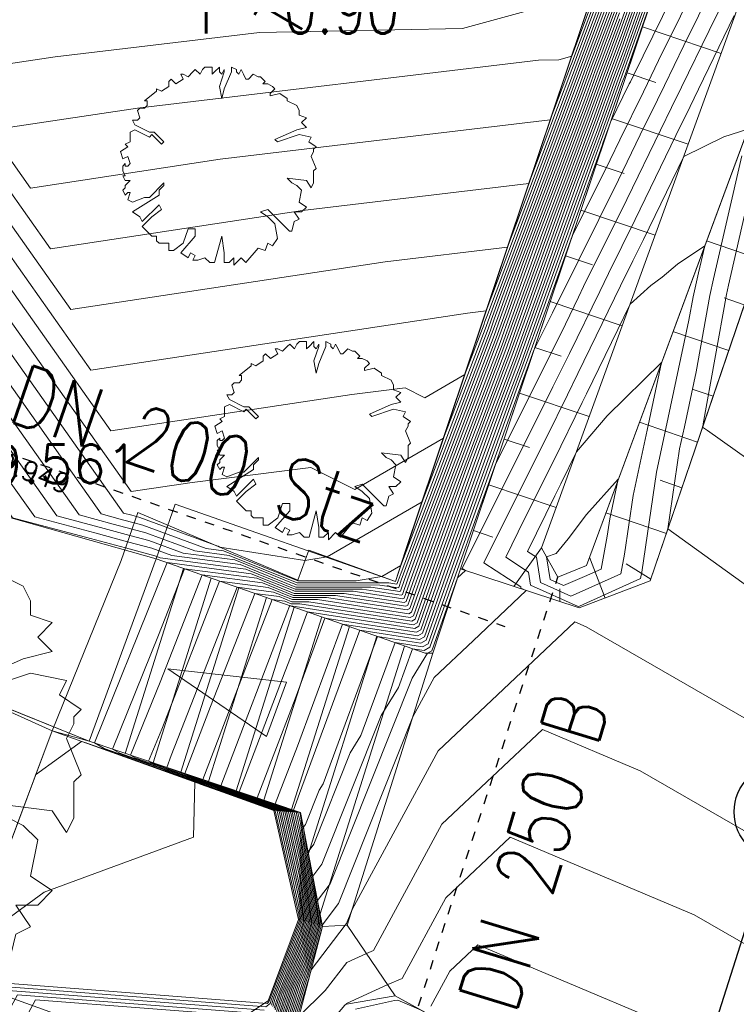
# Model space of a CAD drawing. Header units: metres. Extents: x 3490449 to 3490968, y 5754217 to 5754743.
# Tile 156 of 212: x 3490815.05 to 3490822.47, y 5754633.77 to 5754643.96. Entities that reach past the tile are written whole.
import ezdxf
from ezdxf.enums import TextEntityAlignment as Align

# ---------------------------------------------------------------- set-up
doc = ezdxf.new("R2010")
doc.units = ezdxf.units.M
doc.header["$LTSCALE"] = 0.25
for name, pattern in [('Kartierung-07$0$AUSGEZOGEN', [0]), ('Kartierung-07$0$STRICHLINIE', [19.05, 12.7, -6.35]), ('Kartierung-07$0$STRICHPUNKT', [25.4, 12.7, -6.35, 0, -6.35])]:
    doc.linetypes.add(name, pattern=pattern)
for name, color, linetype, lineweight, true_color in [('Kartierung-07$0$$BOESCHUNG', 7, 'Continuous', 18, 0x82563a), ('Kartierung-07$0$$BRUCH', 7, 'Continuous', 18, 0x82563a), ('Kartierung-07$0$$HOEHEN_Haupt', 7, 'Continuous', 18, 0x82563a), ('Kartierung-07$0$$HOEHEN_Mittel', 7, 'Continuous', 18, 0x82563a), ('Kartierung-07$0$$P_INF_FL', 7, 'Kartierung-07$0$AUSGEZOGEN', 18, 0x82563a), ('Kartierung-07$0$$P_INF_H', 7, 'Kartierung-07$0$AUSGEZOGEN', 18, 0x82563a), ('Kartierung-07$0$$P_INF_NR', 7, 'Kartierung-07$0$AUSGEZOGEN', 18, 0x82563a), ('Kartierung-07$0$$P_INF_X', 7, 'Kartierung-07$0$AUSGEZOGEN', 18, 0x82563a), ('Kartierung-07$0$$PKT_OR', 7, 'Continuous', 18, 0x82563a), ('Kartierung-07$0$B_Bau', 7, 'Continuous', 18, 0x82563a), ('Kartierung-07$0$B_Baum', 7, 'Continuous', 18, 0x82563a), ('Kartierung-07$0$B_Befestigt', 7, 'Continuous', 18, 0x82563a), ('Kartierung-07$0$B_Boeschung_OK', 7, 'Continuous', 18, 0x82563a), ('Kartierung-07$0$B_Boeschung_UK', 7, 'Continuous', 18, 0x82563a), ('Kartierung-07$0$B_Haus', 7, 'Kartierung-07$0$AUSGEZOGEN', 18, 0x82563a), ('Kartierung-07$0$B_Hecke', 7, 'Continuous', 18, 0x82563a), ('Kartierung-07$0$B_Mauer', 7, 'Kartierung-07$0$AUSGEZOGEN', 18, 0x82563a), ('Kartierung-07$0$B_Zaun', 7, 'Kartierung-07$0$AUSGEZOGEN', 18, 0x82563a), ('Kartierung-07$0$B_Zufahrt_Zugang', 7, 'Continuous', 18, 0x82563a), ('Kartierung-07$0$Hilfe_DGM', 7, 'Continuous', 18, 0x82563a), ('Kartierung-07$0$SYM_SL_HA', 7, 'Kartierung-07$0$AUSGEZOGEN', 18, 0x82563a)]:
    doc.layers.add(name, color=color, linetype=linetype, lineweight=lineweight, true_color=true_color)
doc.layers.add('Kartierung-07$0$$PKT_SL_HA', color=7, linetype='Continuous', lineweight=18)
for name, color, linetype in [('Kartierung-07$0$B_MW-Leitung_HA_Schrift', 7, 'Continuous'), ('Kartierung-07$0$B_MW_Leitung_HA', 7, 'Kartierung-07$0$STRICHPUNKT'), ('Kartierung-07$0$B_Schachtschrift_MW_HA', 7, 'Continuous'), ('Kartierung-07$0$B_Schachtschrift_MW_HA_60Grad', 7, 'Continuous'), ('Kartierung-07$0$B_SW_Schacht', 7, 'Continuous')]:
    doc.layers.add(name, color=color, linetype=linetype)
for name, color, linetype, true_color in [('Kartierung-07$0$B_RW-Leitung_Aus', 7, 'Kartierung-07$0$STRICHLINIE', 0x82563a), ('Kartierung-07$0$B_RW-Leitung_Schrift_Aus', 7, 'Kartierung-07$0$AUSGEZOGEN', 0x82563a), ('Kartierung-07$0$B_SW-Leitung_AUS', 7, 'Continuous', 0x82563a)]:
    doc.layers.add(name, color=color, linetype=linetype, true_color=true_color)
doc.styles.add('Kartierung-07$0$STANDARD', font='romans.shx', dxfattribs={"width": 0.8})

# ---------------------------------------------------------------- blocks, each defined once
blk = doc.blocks.new('Kartierung-07$0$Zugang')
at = {"layer": 'Kartierung-07$0$B_Zufahrt_Zugang'}
for p, q in [((-0.3, -1.2), (0, 0)), ((0, 0), (0.3, -1.2)), ((-0.3, -1.2), (0.3, -1.2))]:
    blk.add_line(p, q, dxfattribs=at)
blk = doc.blocks.new('Kartierung-07$0$Hecke')
at = {"layer": 'Kartierung-07$0$B_Hecke'}
blk.add_lwpolyline([(-0.4471, -0.197), (-0.4721, -0.1845), (-0.4596, -0.147), (-0.4721, -0.147), (-0.4846, -0.1595), (-0.4971, -0.1345), (-0.4846, -0.122), (-0.4846, -0.1095), (-0.4596, -0.0845), (-0.4846, -0.0845), (-0.4971, -0.0595), (-0.4846, -0.0595), (-0.4971, -0.0345), (-0.4971, -0.0095), (-0.4846, 0.003), (-0.4846, -0.0095), (-0.4721, -0.0095), (-0.4596, 0.003), (-0.4721, 0.0405), (-0.4971, 0.028), (-0.5096, 0.0655), (-0.4721, 0.0905), (-0.4846, 0.103), (-0.4596, 0.1155), (-0.4596, 0.1405), (-0.4596, 0.1655), (-0.4346, 0.178), (-0.3596, 0.1405), (-0.3471, 0.153), (-0.2971, 0.103), (-0.2846, 0.1155), (-0.3346, 0.1655), (-0.3596, 0.1655), (-0.4346, 0.203), (-0.4471, 0.228), (-0.4221, 0.228), (-0.4096, 0.2405), (-0.4221, 0.278), (-0.4096, 0.2905), (-0.3846, 0.2905), (-0.3721, 0.303), (-0.3721, 0.328), (-0.3846, 0.328), (-0.3221, 0.378), (-0.3221, 0.3905), (-0.2971, 0.378), (-0.2596, 0.403), (-0.2596, 0.428), (-0.2471, 0.4405), (-0.2221, 0.4155), (-0.1846, 0.4405), (-0.1971, 0.4655), (-0.1846, 0.4655), (-0.1596, 0.453), (-0.1346, 0.478), (-0.1221, 0.4905), (-0.0971, 0.4655), (-0.0846, 0.4905), (-0.0721, 0.503), (-0.0346, 0.503), (-0.0346, 0.4655), (-0.0221, 0.478), (0.0029, 0.503), (0.0029, 0.478), (0.0154, 0.4655), (0.0279, 0.4905), (0.0279, 0.478), (0.0029, 0.403), (0.0154, 0.3405), (0.0279, 0.3905), (0.0654, 0.478), (0.0654, 0.503), (0.0904, 0.4905), (0.0904, 0.478), (0.1029, 0.4655), (0.1154, 0.4905), (0.1279, 0.4655), (0.1404, 0.4405), (0.1529, 0.4405), (0.1779, 0.4655), (0.2029, 0.453), (0.2154, 0.453), (0.2404, 0.428), (0.2279, 0.4155), (0.2529, 0.4155), (0.2779, 0.403), (0.2904, 0.3905), (0.2654, 0.3655), (0.2654, 0.353), (0.3154, 0.3655), (0.3529, 0.3405), (0.3529, 0.328), (0.4029, 0.303), (0.4154, 0.278), (0.4154, 0.253), (0.4529, 0.2405), (0.4279, 0.2155), (0.4529, 0.1905), (0.4029, 0.178), (0.2904, 0.128), (0.3029, 0.1155), (0.4154, 0.153), (0.4779, 0.1405), (0.4654, 0.1155), (0.5029, 0.0905), (0.4904, 0.078), (0.4904, 0.0655), (0.4779, 0.0405), (0.5029, -0.022), (0.4904, -0.0345), (0.4904, -0.097), (0.4779, -0.122), (0.4529, -0.0845), (0.3529, -0.072), (0.3779, -0.097), (0.4029, -0.1095), (0.4279, -0.1345), (0.4154, -0.197), (0.4529, -0.222), (0.4279, -0.247), (0.3904, -0.247), (0.4154, -0.2845), (0.3904, -0.297), (0.3779, -0.347), (0.3654, -0.347), (0.2529, -0.2345), (0.2154, -0.247), (0.2529, -0.272), (0.2904, -0.3095), (0.3029, -0.3845), (0.2779, -0.422), (0.2529, -0.4095), (0.2404, -0.447), (0.2029, -0.4345), (0.1404, -0.5095), (0.1154, -0.4845), (0.0779, -0.522), (0.0779, -0.4845), (0.0529, -0.5095), (0.0279, -0.5095), (0.0279, -0.4595), (0.0154, -0.372), (-0.0221, -0.5095), (-0.0471, -0.5095), (-0.0721, -0.4845), (-0.1096, -0.497), (-0.1346, -0.497), (-0.1221, -0.472), (-0.1471, -0.4595), (-0.1596, -0.4845), (-0.1971, -0.4595), (-0.1221, -0.372), (-0.1221, -0.3345), (-0.1596, -0.3345), (-0.1846, -0.4095), (-0.2346, -0.447), (-0.2596, -0.447), (-0.2596, -0.4095), (-0.3096, -0.4095), (-0.3221, -0.397), (-0.3221, -0.372), (-0.3471, -0.372), (-0.3971, -0.322), (-0.3471, -0.272), (-0.2971, -0.2345), (-0.3096, -0.2095), (-0.3971, -0.297), (-0.4096, -0.272), (-0.4471, -0.247), (-0.3096, -0.1595), (-0.3096, -0.1345), (-0.2846, -0.1095), (-0.2846, -0.097), (-0.3596, -0.172), (-0.3846, -0.172), (-0.4471, -0.197)], dxfattribs=at)
blk = doc.blocks.new('Kartierung-07$0$PKT_OR')
at = {"layer": 'Kartierung-07$0$$P_INF_FL', "style": 'Kartierung-07$0$STANDARD'}
blk.add_attdef('CODE', text='', height=0.8, dxfattribs=at).set_placement((0, 1.7), align=Align.CENTER)
at = {"layer": 'Kartierung-07$0$$P_INF_H', "style": 'Kartierung-07$0$STANDARD'}
blk.add_attdef('H', text='', height=0.8, dxfattribs=at).set_placement((0, -1.4), align=Align.CENTER)
at = {"layer": 'Kartierung-07$0$$P_INF_NR', "style": 'Kartierung-07$0$STANDARD'}
blk.add_attdef('NR', text='', height=0.8, dxfattribs=at).set_placement((0, 0.7), align=Align.CENTER)
at = {"layer": 'Kartierung-07$0$$P_INF_X', "style": 'Kartierung-07$0$STANDARD'}
blk.add_attdef('X', text='', height=0.8, dxfattribs=at).set_placement((-0.9, -0.4), align=Align.RIGHT)
blk.add_attdef('Y', (0.7, -0.4), '', height=0.8, dxfattribs=at)
blk = doc.blocks.new('Kartierung-07$0$B_Baum')
at = {"layer": 'Kartierung-07$0$B_Baum'}
blk.add_lwpolyline([(-0.4417, -0.1918), (-0.4667, -0.1793), (-0.4542, -0.1418), (-0.4667, -0.1418), (-0.4792, -0.1543), (-0.4917, -0.1293), (-0.4792, -0.1168), (-0.4792, -0.1043), (-0.4542, -0.0793), (-0.4792, -0.0793), (-0.4917, -0.0543), (-0.4792, -0.0543), (-0.4917, -0.0293), (-0.4917, -0.0043), (-0.4792, 0.0082), (-0.4792, -0.0043), (-0.4667, -0.0043), (-0.4542, 0.0082), (-0.4667, 0.0457), (-0.4917, 0.0332), (-0.5042, 0.0707), (-0.4667, 0.0957), (-0.4792, 0.1082), (-0.4542, 0.1207), (-0.4542, 0.1457), (-0.4542, 0.1707), (-0.4292, 0.1832), (-0.3542, 0.1457), (-0.3417, 0.1582), (-0.2917, 0.1082), (-0.2792, 0.1207), (-0.3292, 0.1707), (-0.3542, 0.1707), (-0.4292, 0.2082), (-0.4417, 0.2332), (-0.4167, 0.2332), (-0.4042, 0.2457), (-0.4167, 0.2832), (-0.4042, 0.2957), (-0.3792, 0.2957), (-0.3667, 0.3082), (-0.3667, 0.3332), (-0.3792, 0.3332), (-0.3167, 0.3832), (-0.3167, 0.3957), (-0.2917, 0.3832), (-0.2542, 0.4082), (-0.2542, 0.4332), (-0.2417, 0.4457), (-0.2167, 0.4207), (-0.1792, 0.4457), (-0.1917, 0.4707), (-0.1792, 0.4707), (-0.1542, 0.4582), (-0.1292, 0.4832), (-0.1167, 0.4957), (-0.0917, 0.4707), (-0.0792, 0.4957), (-0.0667, 0.5082), (-0.0292, 0.5082), (-0.0292, 0.4707), (-0.0167, 0.4832), (0.0083, 0.5082), (0.0083, 0.4832), (0.0208, 0.4707), (0.0333, 0.4957), (0.0333, 0.4832), (0.0083, 0.4082), (0.0208, 0.3457), (0.0333, 0.3957), (0.0708, 0.4832), (0.0708, 0.5082), (0.0958, 0.4957), (0.0958, 0.4832), (0.1083, 0.4707), (0.1208, 0.4957), (0.1333, 0.4707), (0.1458, 0.4457), (0.1583, 0.4457), (0.1833, 0.4707), (0.2083, 0.4582), (0.2208, 0.4582), (0.2458, 0.4332), (0.2333, 0.4207), (0.2583, 0.4207), (0.2833, 0.4082), (0.2958, 0.3957), (0.2708, 0.3707), (0.2708, 0.3582), (0.3208, 0.3707), (0.3583, 0.3457), (0.3583, 0.3332), (0.4083, 0.3082), (0.4208, 0.2832), (0.4208, 0.2582), (0.4583, 0.2457), (0.4333, 0.2207), (0.4583, 0.1957), (0.4083, 0.1832), (0.2958, 0.1332), (0.3083, 0.1207), (0.4208, 0.1582), (0.4833, 0.1457), (0.4708, 0.1207), (0.5083, 0.0957), (0.4958, 0.0832), (0.4958, 0.0707), (0.4833, 0.0457), (0.5083, -0.0168), (0.4958, -0.0293), (0.4958, -0.0918), (0.4833, -0.1168), (0.4583, -0.0793), (0.3583, -0.0668), (0.3833, -0.0918), (0.4083, -0.1043), (0.4333, -0.1293), (0.4208, -0.1918), (0.4583, -0.2168), (0.4333, -0.2418), (0.3958, -0.2418), (0.4208, -0.2793), (0.3958, -0.2918), (0.3833, -0.3418), (0.3708, -0.3418), (0.2583, -0.2293), (0.2208, -0.2418), (0.2583, -0.2668), (0.2958, -0.3043), (0.3083, -0.3793), (0.2833, -0.4168), (0.2583, -0.4043), (0.2458, -0.4418), (0.2083, -0.4293), (0.1458, -0.5043), (0.1208, -0.4793), (0.0833, -0.5168), (0.0833, -0.4793), (0.0583, -0.5043), (0.0333, -0.5043), (0.0333, -0.4543), (0.0208, -0.3668), (-0.0167, -0.5043), (-0.0417, -0.5043), (-0.0667, -0.4793), (-0.1042, -0.4918), (-0.1292, -0.4918), (-0.1167, -0.4668), (-0.1417, -0.4543), (-0.1542, -0.4793), (-0.1917, -0.4543), (-0.1167, -0.3668), (-0.1167, -0.3293), (-0.1542, -0.3293), (-0.1792, -0.4043), (-0.2292, -0.4418), (-0.2542, -0.4418), (-0.2542, -0.4043), (-0.3042, -0.4043), (-0.3167, -0.3918), (-0.3167, -0.3668), (-0.3417, -0.3668), (-0.3917, -0.3168), (-0.3417, -0.2668), (-0.2917, -0.2293), (-0.3042, -0.2043), (-0.3917, -0.2918), (-0.4042, -0.2668), (-0.4417, -0.2418), (-0.3042, -0.1543), (-0.3042, -0.1293), (-0.2792, -0.1043), (-0.2792, -0.0918), (-0.3542, -0.1668), (-0.3792, -0.1668), (-0.4417, -0.1918)], dxfattribs=at)
blk = doc.blocks.new('Kartierung-07$0$B_Schachtbeschriftung')
blk.add_line((0, 0), (8.186, 0))
at = {"style": 'Kartierung-07$0$STANDARD', "width": 0.8}
for s, p in [('D ', (0.75, -0.5)), ('S ', (0.75, -2)), ('T ', (0.75, -3.5))]:
    blk.add_text(s, height=1, dxfattribs=at).set_placement(p, align=Align.TOP_LEFT)
at = {"ltscale": 0.02, "style": 'Kartierung-07$0$STANDARD', "width": 0.8}
for tag, p, height in [('NUMMER', (0.759, 0.479), 1.5), ('DECKEL', (2.627, -1.5), 1), ('SOHLE', (2.625, -2.996), 1), ('TIEFE', (2.628, -4.501), 1)]:
    blk.add_attdef(tag, p, '', height=height, dxfattribs=at)
at = {"ltscale": 0.02, "style": 'Kartierung-07$0$STANDARD', "width": 0.8, "flags": 1}
blk.add_attdef('FOTO', (1.057, -6.131), '', height=1, dxfattribs=at)
blk = doc.blocks.new('Kartierung-07$0$PKT_SL_HA')
at = {"layer": 'Kartierung-07$0$SYM_SL_HA'}
for p, q in [((-0.5, -0.5), (0.5, 0.5)), ((0.5, -0.5), (-0.5, 0.5)), ((0.5, 0.5), (-0.5, 0.5)), ((-0.5, 0.5), (-0.5, -0.5)), ((0.5, -0.5), (0.5, 0.5)), ((-0.5, -0.5), (0.5, -0.5))]:
    blk.add_line(p, q, dxfattribs=at)
at = {"layer": 'Kartierung-07$0$$P_INF_FL', "style": 'Kartierung-07$0$STANDARD'}
blk.add_attdef('CODE', text='', height=0.8, dxfattribs=at).set_placement((0, 1.7), align=Align.CENTER)
at = {"layer": 'Kartierung-07$0$$P_INF_H', "style": 'Kartierung-07$0$STANDARD'}
blk.add_attdef('H', text='', height=0.8, dxfattribs=at).set_placement((0, -1.4), align=Align.CENTER)
at = {"layer": 'Kartierung-07$0$$P_INF_NR', "style": 'Kartierung-07$0$STANDARD'}
blk.add_attdef('NR', text='', height=0.8, dxfattribs=at).set_placement((0, 0.7), align=Align.CENTER)
at = {"layer": 'Kartierung-07$0$$P_INF_X', "style": 'Kartierung-07$0$STANDARD'}
blk.add_attdef('X', text='', height=0.8, dxfattribs=at).set_placement((-0.9, -0.4), align=Align.RIGHT)
blk.add_attdef('Y', (0.7, -0.4), '', height=0.8, dxfattribs=at)

msp = doc.modelspace()

# ---------------------------------------------------------------- linework, layer by layer
at = {"layer": 'Kartierung-07$0$$BOESCHUNG', "ltscale": 0.02}
for p, q in [((3490821.502, 5754643.885, 168.684), (3490822.318, 5754643.611)), ((3490821.343, 5754643.411, 168.644), (3490821.64, 5754643.311, 106.245)), ((3490821.183, 5754642.937, 168.603), (3490821.976, 5754642.671)), ((3490821.024, 5754642.463, 168.563), (3490821.313, 5754642.366, 106.195)), ((3490820.865, 5754641.989, 168.523), (3490821.635, 5754641.731)), ((3490822.718, 5754641.481, 168.365), (3490822.166, 5754641.669)), ((3490820.706, 5754641.515, 168.483), (3490820.986, 5754641.421, 106.144)), ((3490820.547, 5754641.041, 168.443), (3490821.293, 5754640.791)), ((3490822.556, 5754641.007, 168.32), (3490822.347, 5754641.079, 106.042)), ((3490822.395, 5754640.534, 168.275), (3490821.818, 5754640.731)), ((3490820.388, 5754640.567, 168.402), (3490820.659, 5754640.476, 106.094)), ((3490820.228, 5754640.093, 168.362), (3490820.951, 5754639.851)), ((3490822.234, 5754640.061, 168.23), (3490822.016, 5754640.135, 105.985)), ((3490822.072, 5754639.588, 168.185), (3490821.471, 5754639.793)), ((3490820.069, 5754639.619, 168.322), (3490820.332, 5754639.531, 106.043)), ((3490821.911, 5754639.114, 168.14), (3490821.684, 5754639.192, 105.928)), ((3490819.91, 5754639.145, 168.282), (3490820.61, 5754638.911)), ((3490821.75, 5754638.641, 168.095), (3490821.123, 5754638.855)), ((3490819.751, 5754638.671, 168.242), (3490819.954, 5754638.603, 122.463)), ((3490820.171, 5754638.093, 92.573), (3490820.458, 5754638.494, 167.835)), ((3490821.116, 5754637.973, 61.393), (3490820.954, 5754638.397, 0)), ((3490821.589, 5754638.168, 168.051), (3490821.334, 5754638.326, 106.846)), ((3490820.645, 5754637.936, 27.582), (3490820.648, 5754638.067, 17.376))]:
    msp.add_line(p, q, dxfattribs=at)
at = {"layer": 'Kartierung-07$0$$BRUCH', "ltscale": 0.02}
for p, q in [((3490818.945, 5754638.145), (3490823.462, 5754651.609)), ((3490824.033, 5754651.424), (3490819.618, 5754638.275)), ((3490821.583, 5754638.151), (3490823.612, 5754644.105)), ((3490822.463, 5754644.01), (3490820.458, 5754638.494)), ((3490820.921, 5754638.309), (3490822.979, 5754643.865)), ((3490814.962, 5754638.803), (3490816.465, 5754638.38)), ((3490817.934, 5754638.159), (3490816.278, 5754638.86)), ((3490818.046, 5754638.468), (3490817.934, 5754638.159)), ((3490818.046, 5754638.468), (3490818.945, 5754638.145)), ((3490820.458, 5754638.494), (3490820.625, 5754638.188)), ((3490819.251, 5754637.402), (3490816.465, 5754638.38)), ((3490819.618, 5754638.275), (3490819.333, 5754637.402)), ((3490819.618, 5754638.275), (3490820.847, 5754637.87)), ((3490820.625, 5754638.188), (3490820.921, 5754638.309)), ((3490820.847, 5754637.87), (3490821.583, 5754638.151)), ((3490818.445, 5754634.588), (3490819.333, 5754637.402)), ((3490819.333, 5754637.402), (3490819.251, 5754637.402)), ((3490814.354, 5754637.064), (3490815.773, 5754636.491)), ((3490815.39, 5754636.599), (3490814.426, 5754634.029)), ((3490815.39, 5754636.599), (3490817.686, 5754635.772)), ((3490815.773, 5754636.491), (3490815.39, 5754636.599)), ((3490817.962, 5754635.752), (3490815.773, 5754636.491)), ((3490817.686, 5754635.772), (3490817.942, 5754634.645)), ((3490818.19, 5754634.573), (3490817.962, 5754635.752)), ((3490817.942, 5754634.645), (3490817.626, 5754633.802)), ((3490818.19, 5754634.573), (3490818.445, 5754634.588)), ((3490818.445, 5754634.588), (3490818.942, 5754633.856)), ((3490817.899, 5754633.463), (3490818.19, 5754634.573)), ((3490818.438, 5754633.767), (3490818.942, 5754633.856)), ((3490819.537, 5754633.526), (3490818.942, 5754633.856))]:
    msp.add_line(p, q, dxfattribs=at)
at = {"layer": 'Kartierung-07$0$$HOEHEN_Haupt', "ltscale": 0.02}
for points in [[(3490817.687, 5754633.727), (3490817.725, 5754633.853), (3490817.966, 5754634.497), (3490818.004, 5754634.627), (3490817.949, 5754635.013), (3490817.778, 5754635.765), (3490817.688, 5754635.798), (3490817.181, 5754635.979), (3490816.893, 5754636.087), (3490816.706, 5754636.153), (3490816.537, 5754636.218), (3490816.25, 5754636.319), (3490816.202, 5754636.346), (3490816.508, 5754637.102), (3490816.943, 5754638.212), (3490817.568, 5754638.13), (3490817.889, 5754638), (3490818.323, 5754638), (3490819.051, 5754637.887), (3490819.073, 5754637.899), (3490819.176, 5754638.19), (3490819.455, 5754638.958), (3490820.068, 5754640.571), (3490820.194, 5754640.919), (3490820.521, 5754641.827), (3490820.962, 5754642.994), (3490821.105, 5754643.393), (3490821.276, 5754643.848), (3490821.638, 5754644.858)], [(3490817.752, 5754633.646), (3490817.83, 5754633.907), (3490817.992, 5754634.34), (3490818.07, 5754634.608), (3490817.956, 5754635.406), (3490817.876, 5754635.758), (3490817.69, 5754635.827), (3490817.502, 5754635.894), (3490817.138, 5754636.03), (3490817.831, 5754637.843), (3490817.842, 5754637.871), (3490817.851, 5754637.894), (3490817.856, 5754637.893), (3490817.858, 5754637.892), (3490817.862, 5754637.892), (3490819.13, 5754637.696), (3490819.168, 5754637.717), (3490819.347, 5754638.223), (3490819.832, 5754639.56), (3490820.172, 5754640.452), (3490820.355, 5754640.961), (3490820.834, 5754642.289), (3490821.035, 5754642.821), (3490821.226, 5754643.353), (3490821.298, 5754643.545), (3490821.766, 5754644.852)], [(3490811.314, 5754638.158), (3490811.657, 5754639.379), (3490811.925, 5754640.137), (3490812.549, 5754641.103), (3490813.576, 5754641.293), (3490814.594, 5754643.359), (3490814.957, 5754642.846), (3490816.274, 5754643.045), (3490820.426, 5754643.541), (3490820.635, 5754643.545), (3490820.769, 5754643.582), (3490821.212, 5754644.758)], [(3490813.034, 5754637.702), (3490813.251, 5754638.342), (3490813.744, 5754639.44), (3490814.746, 5754641.473), (3490815.999, 5754639.702), (3490818.491, 5754640.08), (3490819.044, 5754640.15), (3490819.25, 5754640.047), (3490819.664, 5754640.287), (3490819.862, 5754640.808), (3490819.871, 5754640.834), (3490819.896, 5754640.903), (3490820.816, 5754643.34), (3490820.863, 5754643.471), (3490821.233, 5754644.455)], [(3490817.816, 5754633.566), (3490817.935, 5754633.961), (3490818.018, 5754634.182), (3490818.136, 5754634.589), (3490817.991, 5754635.6), (3490818.013, 5754635.629), (3490818.155, 5754635.984), (3490818.196, 5754636.051), (3490818.759, 5754637.575), (3490819.208, 5754637.505), (3490819.263, 5754637.536), (3490819.518, 5754638.256), (3490820.209, 5754640.161), (3490820.275, 5754640.334), (3490820.517, 5754641.004), (3490820.774, 5754641.719), (3490821.166, 5754642.509), (3490821.267, 5754642.717), (3490821.512, 5754643.213), (3490821.554, 5754643.299), (3490821.669, 5754643.537), (3490822.123, 5754644.458)], [(3490813.977, 5754637.246), (3490814.459, 5754638.667), (3490814.604, 5754638.99), (3490814.899, 5754639.587), (3490815.439, 5754638.824), (3490815.927, 5754638.693), (3490816.194, 5754638.621), (3490816.392, 5754638.569), (3490816.747, 5754638.437), (3490817.28, 5754638.367), (3490817.919, 5754638.108), (3490818.784, 5754638.107), (3490818.973, 5754638.078), (3490818.978, 5754638.081), (3490819.005, 5754638.157), (3490819.077, 5754638.356), (3490819.965, 5754640.689), (3490820.033, 5754640.877), (3490820.209, 5754641.365), (3490820.889, 5754643.167), (3490820.984, 5754643.432), (3490821.255, 5754644.152)], [(3490820.877, 5754639.997), (3490820.922, 5754640.087), (3490821.374, 5754641.015), (3490821.588, 5754641.209), (3490821.705, 5754641.295), (3490821.865, 5754641.43), (3490822.147, 5754641.618), (3490822.083, 5754641.341), (3490822.026, 5754641.092), (3490821.983, 5754640.851), (3490821.743, 5754639.728), (3490821.646, 5754639.277), (3490821.496, 5754638.242), (3490821.483, 5754638.175), (3490820.85, 5754637.89), (3490820.837, 5754637.884), (3490820.344, 5754638.105), (3490820.323, 5754638.242), (3490820.086, 5754638.397), (3490820.278, 5754638.786), (3490820.583, 5754639.396), (3490820.877, 5754639.997)], [(3490823.743, 5754636.05), (3490820.92, 5754637.676), (3490820.803, 5754637.725), (3490819.386, 5754636.391), (3490818.495, 5754634.748), (3490818.438, 5754634.604), (3490818.425, 5754634.587), (3490818.072, 5754634.123), (3490818.043, 5754634.025), (3490818.04, 5754634.016), (3490817.881, 5754633.485)], [(3490815.073, 5754633.545), (3490815.219, 5754633.813), (3490817.556, 5754633.634)]]:
    msp.add_lwpolyline(points, dxfattribs=at)
at = {"layer": 'Kartierung-07$0$$HOEHEN_Mittel', "ltscale": 0.02}
for points in [[(3490821.612, 5754644.859), (3490821.272, 5754643.909), (3490821.081, 5754643.4), (3490820.947, 5754643.029), (3490820.459, 5754641.735), (3490820.162, 5754640.911), (3490820.048, 5754640.595), (3490819.379, 5754638.837), (3490819.142, 5754638.183), (3490819.054, 5754637.936), (3490819.035, 5754637.925), (3490818.415, 5754638.021), (3490817.895, 5754638.021), (3490817.51, 5754638.177), (3490816.761, 5754638.276), (3490816.491, 5754637.588), (3490816.015, 5754636.409), (3490816.089, 5754636.367), (3490816.537, 5754636.209), (3490816.661, 5754636.162), (3490816.9, 5754636.077), (3490817.117, 5754635.996), (3490817.688, 5754635.793), (3490817.758, 5754635.767), (3490817.947, 5754634.935), (3490817.991, 5754634.631), (3490817.961, 5754634.529), (3490817.704, 5754633.842), (3490817.674, 5754633.743)], [(3490817.7, 5754633.71), (3490817.746, 5754633.864), (3490817.971, 5754634.466), (3490818.017, 5754634.623), (3490817.95, 5754635.092), (3490817.798, 5754635.764), (3490817.689, 5754635.804), (3490817.245, 5754635.962), (3490816.886, 5754636.097), (3490816.752, 5754636.144), (3490816.537, 5754636.226), (3490816.41, 5754636.271), (3490816.389, 5754636.283), (3490816.524, 5754636.616), (3490817.124, 5754638.149), (3490817.625, 5754638.082), (3490817.883, 5754637.978), (3490818.23, 5754637.978), (3490819.067, 5754637.849), (3490819.092, 5754637.863), (3490819.21, 5754638.196), (3490819.53, 5754639.078), (3490820.089, 5754640.547), (3490820.226, 5754640.927), (3490820.584, 5754641.92), (3490820.976, 5754642.96), (3490821.129, 5754643.385), (3490821.281, 5754643.788), (3490821.663, 5754644.857)], [(3490817.713, 5754633.694), (3490817.767, 5754633.875), (3490817.976, 5754634.434), (3490818.03, 5754634.619), (3490817.951, 5754635.171), (3490817.817, 5754635.762), (3490817.689, 5754635.81), (3490817.31, 5754635.945), (3490816.879, 5754636.106), (3490816.797, 5754636.135), (3490816.576, 5754636.22), (3490816.623, 5754636.342), (3490817.306, 5754638.085), (3490817.683, 5754638.035), (3490817.877, 5754637.957), (3490818.138, 5754637.956), (3490819.083, 5754637.811), (3490819.111, 5754637.827), (3490819.244, 5754638.203), (3490819.606, 5754639.198), (3490820.11, 5754640.524), (3490820.258, 5754640.936), (3490820.646, 5754642.012), (3490820.991, 5754642.925), (3490821.153, 5754643.377), (3490821.285, 5754643.727), (3490821.689, 5754644.856)], [(3490817.726, 5754633.678), (3490817.788, 5754633.885), (3490817.982, 5754634.403), (3490818.044, 5754634.615), (3490817.953, 5754635.249), (3490817.837, 5754635.761), (3490817.69, 5754635.815), (3490817.374, 5754635.928), (3490816.871, 5754636.116), (3490816.842, 5754636.126), (3490816.764, 5754636.157), (3490817.029, 5754636.851), (3490817.488, 5754638.021), (3490817.74, 5754637.988), (3490817.87, 5754637.935), (3490818.046, 5754637.935), (3490819.098, 5754637.773), (3490819.13, 5754637.79), (3490819.279, 5754638.209), (3490819.681, 5754639.319), (3490820.13, 5754640.5), (3490820.291, 5754640.944), (3490820.709, 5754642.105), (3490821.006, 5754642.891), (3490821.177, 5754643.369), (3490821.289, 5754643.667), (3490821.714, 5754644.854)], [(3490817.739, 5754633.662), (3490817.809, 5754633.896), (3490817.987, 5754634.371), (3490818.057, 5754634.612), (3490817.954, 5754635.328), (3490817.856, 5754635.76), (3490817.69, 5754635.821), (3490817.438, 5754635.911), (3490816.951, 5754636.093), (3490817.164, 5754636.652), (3490817.435, 5754637.361), (3490817.669, 5754637.957), (3490817.798, 5754637.94), (3490817.864, 5754637.913), (3490817.954, 5754637.913), (3490819.114, 5754637.735), (3490819.149, 5754637.754), (3490819.313, 5754638.216), (3490819.756, 5754639.439), (3490820.151, 5754640.476), (3490820.323, 5754640.953), (3490820.771, 5754642.197), (3490821.02, 5754642.856), (3490821.201, 5754643.361), (3490821.294, 5754643.606), (3490821.74, 5754644.853)], [(3490817.765, 5754633.63), (3490817.851, 5754633.918), (3490817.997, 5754634.308), (3490818.083, 5754634.604), (3490817.957, 5754635.485), (3490817.895, 5754635.757), (3490817.691, 5754635.832), (3490817.566, 5754635.877), (3490817.325, 5754635.967), (3490817.803, 5754637.217), (3490817.881, 5754637.42), (3490818.032, 5754637.83), (3490819.145, 5754637.658), (3490819.187, 5754637.681), (3490819.381, 5754638.229), (3490819.907, 5754639.68), (3490820.192, 5754640.429), (3490820.387, 5754640.97), (3490820.897, 5754642.382), (3490821.049, 5754642.787), (3490821.25, 5754643.345), (3490821.302, 5754643.485), (3490821.791, 5754644.851)], [(3490817.777, 5754633.614), (3490817.872, 5754633.929), (3490818.002, 5754634.277), (3490818.097, 5754634.6), (3490817.959, 5754635.563), (3490817.915, 5754635.755), (3490817.691, 5754635.838), (3490817.63, 5754635.86), (3490817.513, 5754635.904), (3490817.746, 5754636.515), (3490817.905, 5754636.929), (3490818.214, 5754637.766), (3490819.161, 5754637.62), (3490819.206, 5754637.645), (3490819.415, 5754638.236), (3490819.983, 5754639.8), (3490820.213, 5754640.405), (3490820.42, 5754640.978), (3490820.959, 5754642.474), (3490821.064, 5754642.752), (3490821.274, 5754643.338), (3490821.307, 5754643.424), (3490821.817, 5754644.85)], [(3490812.28, 5754638.067), (3490812.285, 5754638.081), (3490812.69, 5754638.984), (3490812.985, 5754639.818), (3490813.031, 5754639.889), (3490813.107, 5754639.903), (3490814.625, 5754642.982), (3490815.165, 5754642.217), (3490817.129, 5754642.515), (3490820.548, 5754642.923), (3490820.758, 5754643.479), (3490820.766, 5754643.502), (3490821.216, 5754644.697)], [(3490812.469, 5754637.976), (3490812.526, 5754638.146), (3490813.228, 5754639.709), (3490814.655, 5754642.604), (3490815.374, 5754641.588), (3490817.983, 5754641.984), (3490820.327, 5754642.264), (3490820.772, 5754643.444), (3490820.79, 5754643.495), (3490821.221, 5754644.637)], [(3490812.657, 5754637.884), (3490812.768, 5754638.211), (3490813.4, 5754639.619), (3490814.685, 5754642.227), (3490815.582, 5754640.96), (3490818.837, 5754641.453), (3490820.106, 5754641.605), (3490820.787, 5754643.409), (3490820.815, 5754643.487), (3490821.225, 5754644.576)], [(3490817.803, 5754633.582), (3490817.914, 5754633.951), (3490818.012, 5754634.214), (3490818.123, 5754634.592), (3490817.961, 5754635.721), (3490817.954, 5754635.753), (3490817.887, 5754635.777), (3490817.952, 5754635.948), (3490818.577, 5754637.639), (3490819.193, 5754637.544), (3490819.244, 5754637.572), (3490819.484, 5754638.249), (3490820.134, 5754640.041), (3490820.254, 5754640.358), (3490820.484, 5754640.995), (3490821.084, 5754642.659), (3490821.093, 5754642.683), (3490821.17, 5754642.898), (3490821.366, 5754643.295), (3490821.377, 5754643.318), (3490821.408, 5754643.381), (3490822.011, 5754644.606)], [(3490812.846, 5754637.793), (3490813.01, 5754638.276), (3490813.572, 5754639.529), (3490814.716, 5754641.85), (3490815.79, 5754640.331), (3490819.691, 5754640.923), (3490819.885, 5754640.946), (3490820.801, 5754643.375), (3490820.839, 5754643.479), (3490821.229, 5754644.515)], [(3490821.238, 5754644.394), (3490820.887, 5754643.463), (3490820.831, 5754643.306), (3490819.959, 5754640.995), (3490819.904, 5754640.843), (3490819.882, 5754640.784), (3490819.442, 5754639.628), (3490818.525, 5754639.096), (3490818.068, 5754639.323), (3490816.839, 5754639.17), (3490816.207, 5754639.074), (3490814.777, 5754641.096), (3490813.916, 5754639.35), (3490813.493, 5754638.407), (3490813.223, 5754637.611)], [(3490813.411, 5754637.52), (3490813.735, 5754638.472), (3490814.088, 5754639.26), (3490814.807, 5754640.719), (3490816.127, 5754638.853), (3490816.215, 5754638.83), (3490816.263, 5754638.817), (3490816.298, 5754638.807), (3490817.104, 5754638.509), (3490817.107, 5754638.509), (3490817.125, 5754638.501), (3490818.007, 5754638.36), (3490818.238, 5754638.399), (3490819.221, 5754638.969), (3490819.903, 5754640.76), (3490819.936, 5754640.851), (3490820.021, 5754641.088), (3490820.845, 5754643.271), (3490820.911, 5754643.455), (3490821.242, 5754644.333)], [(3490813.6, 5754637.429), (3490813.976, 5754638.537), (3490814.26, 5754639.17), (3490814.838, 5754640.342), (3490815.897, 5754638.844), (3490816.119, 5754638.784), (3490816.24, 5754638.752), (3490816.329, 5754638.728), (3490816.985, 5754638.485), (3490817.164, 5754638.461), (3490817.932, 5754638.151), (3490818.537, 5754638.151), (3490818.804, 5754638.196), (3490819, 5754638.31), (3490819.924, 5754640.737), (3490819.968, 5754640.86), (3490820.084, 5754641.18), (3490820.86, 5754643.236), (3490820.935, 5754643.447), (3490821.246, 5754644.273)], [(3490817.829, 5754633.55), (3490817.956, 5754633.972), (3490818.023, 5754634.151), (3490818.15, 5754634.585), (3490818.04, 5754635.347), (3490818.098, 5754635.424), (3490818.476, 5754636.37), (3490818.585, 5754636.55), (3490818.94, 5754637.511), (3490819.224, 5754637.467), (3490819.282, 5754637.499), (3490819.552, 5754638.262), (3490820.285, 5754640.282), (3490820.296, 5754640.31), (3490820.378, 5754640.539), (3490820.571, 5754640.925), (3490820.623, 5754641.032), (3490820.638, 5754641.062), (3490821.253, 5754642.303), (3490821.478, 5754642.767), (3490821.658, 5754643.131), (3490821.73, 5754643.279), (3490821.93, 5754643.692), (3490822.235, 5754644.311)], [(3490811.552, 5754642.49), (3490811.647, 5754642.169), (3490811.676, 5754641.712), (3490812.067, 5754642.318), (3490814.045, 5754642.683), (3490814.564, 5754643.736), (3490814.749, 5754643.474), (3490815.42, 5754643.576), (3490817.537, 5754643.829), (3490819.64, 5754643.868), (3490820.99, 5754644.241)], [(3490813.788, 5754637.337), (3490814.218, 5754638.602), (3490814.432, 5754639.08), (3490814.868, 5754639.965), (3490815.668, 5754638.834), (3490816.023, 5754638.739), (3490816.217, 5754638.687), (3490816.36, 5754638.648), (3490816.866, 5754638.461), (3490817.222, 5754638.414), (3490817.926, 5754638.129), (3490818.876, 5754638.129), (3490818.957, 5754638.116), (3490818.959, 5754638.118), (3490818.971, 5754638.15), (3490819.002, 5754638.235), (3490819.944, 5754640.713), (3490820, 5754640.868), (3490820.146, 5754641.273), (3490820.874, 5754643.202), (3490820.96, 5754643.44), (3490821.251, 5754644.212)], [(3490817.842, 5754633.533), (3490817.977, 5754633.983), (3490818.028, 5754634.119), (3490818.163, 5754634.581), (3490818.089, 5754635.094), (3490818.183, 5754635.219), (3490818.797, 5754636.757), (3490818.975, 5754637.048), (3490819.122, 5754637.447), (3490819.24, 5754637.429), (3490819.301, 5754637.463), (3490819.587, 5754638.269), (3490819.982, 5754639.36), (3490820.36, 5754640.114), (3490820.422, 5754640.241), (3490820.659, 5754640.716), (3490820.841, 5754641.089), (3490820.893, 5754641.197), (3490821.34, 5754642.098), (3490821.689, 5754642.817), (3490821.804, 5754643.05), (3490821.906, 5754643.26), (3490822.191, 5754643.848), (3490822.347, 5754644.163)], [(3490814.165, 5754637.155), (3490814.701, 5754638.733), (3490814.776, 5754638.9), (3490814.929, 5754639.21), (3490815.21, 5754638.814), (3490815.831, 5754638.647), (3490816.171, 5754638.556), (3490816.423, 5754638.489), (3490816.628, 5754638.413), (3490817.337, 5754638.319), (3490817.913, 5754638.086), (3490818.691, 5754638.086), (3490818.988, 5754638.04), (3490818.997, 5754638.045), (3490819.039, 5754638.163), (3490819.153, 5754638.476), (3490819.986, 5754640.666), (3490820.065, 5754640.885), (3490820.271, 5754641.458), (3490820.904, 5754643.133), (3490821.008, 5754643.424), (3490821.259, 5754644.091)], [(3490817.79, 5754633.598), (3490817.893, 5754633.94), (3490818.007, 5754634.245), (3490818.11, 5754634.596), (3490817.96, 5754635.642), (3490817.935, 5754635.754), (3490817.7, 5754635.841), (3490817.929, 5754636.439), (3490818.396, 5754637.702), (3490819.177, 5754637.582), (3490819.225, 5754637.608), (3490819.45, 5754638.242), (3490820.058, 5754639.921), (3490820.234, 5754640.381), (3490820.452, 5754640.987), (3490821.022, 5754642.567), (3490821.079, 5754642.718), (3490821.298, 5754643.33), (3490821.311, 5754643.363), (3490821.566, 5754644.077)], [(3490814.354, 5754637.064), (3490814.354, 5754637.064), (3490814.943, 5754638.798), (3490814.948, 5754638.81), (3490814.96, 5754638.833), (3490814.98, 5754638.804), (3490815.735, 5754638.602), (3490816.149, 5754638.491), (3490816.454, 5754638.409), (3490816.509, 5754638.389), (3490817.395, 5754638.272), (3490817.907, 5754638.065), (3490818.599, 5754638.064), (3490819.004, 5754638.002), (3490819.016, 5754638.009), (3490819.073, 5754638.17), (3490819.228, 5754638.596), (3490820.006, 5754640.642), (3490820.097, 5754640.894), (3490820.334, 5754641.55), (3490820.918, 5754643.098), (3490821.032, 5754643.416), (3490821.264, 5754644.03)], [(3490821.268, 5754643.97), (3490821.056, 5754643.408), (3490820.933, 5754643.063), (3490820.396, 5754641.642), (3490820.129, 5754640.902), (3490820.027, 5754640.618), (3490819.304, 5754638.717), (3490819.108, 5754638.176), (3490819.035, 5754637.972), (3490819.02, 5754637.964), (3490818.507, 5754638.043), (3490817.901, 5754638.043), (3490817.452, 5754638.225), (3490816.579, 5754638.34), (3490816.475, 5754638.074), (3490815.827, 5754636.473), (3490815.929, 5754636.415), (3490816.538, 5754636.2), (3490816.616, 5754636.17), (3490816.907, 5754636.067), (3490817.053, 5754636.013), (3490817.687, 5754635.787), (3490817.739, 5754635.768), (3490817.946, 5754634.856), (3490817.978, 5754634.635), (3490817.956, 5754634.56), (3490817.683, 5754633.831), (3490817.661, 5754633.759)], [(3490822.453, 5754644.004), (3490822.082, 5754643.241), (3490821.95, 5754642.968), (3490821.9, 5754642.867), (3490821.427, 5754641.892), (3490821.149, 5754641.331), (3490821.059, 5754641.146), (3490820.746, 5754640.506), (3490820.573, 5754640.159), (3490820.434, 5754639.874), (3490819.643, 5754638.295), (3490819.636, 5754638.28), (3490819.668, 5754638.258), (3490819.588, 5754638.182), (3490819.32, 5754637.426), (3490819.276, 5754637.402), (3490819.118, 5754637.143), (3490818.268, 5754635.014), (3490818.138, 5754634.841), (3490818.176, 5754634.577), (3490818.033, 5754634.088), (3490817.998, 5754633.994), (3490817.855, 5754633.517)], [(3490831.371, 5754637.578), (3490829.717, 5754637.09), (3490828.194, 5754637.335), (3490826.869, 5754635.578), (3490826.89, 5754636.247), (3490826.858, 5754636.502), (3490825.604, 5754637.292), (3490825.466, 5754637.348), (3490825.247, 5754637.5), (3490824.288, 5754638.205), (3490822.176, 5754639.706), (3490822.125, 5754639.742), (3490822.128, 5754639.76), (3490822.129, 5754639.765), (3490822.132, 5754639.777), (3490822.371, 5754641.114), (3490822.393, 5754641.212), (3490822.56, 5754641.936), (3490822.71, 5754642.697), (3490822.783, 5754642.99), (3490822.988, 5754643.818), (3490822.997, 5754643.862), (3490823.03, 5754644.03)], [(3490817.868, 5754633.501), (3490818.019, 5754634.005), (3490818.038, 5754634.056), (3490818.189, 5754634.573), (3490818.187, 5754634.588), (3490818.353, 5754634.809), (3490819.125, 5754636.743), (3490819.346, 5754637.151), (3490819.749, 5754637.531), (3490820.299, 5754638.051), (3490820.243, 5754638.076), (3490820.241, 5754638.089), (3490819.861, 5754638.338), (3490819.961, 5754638.54), (3490820.508, 5754639.635), (3490820.725, 5754640.078), (3490820.834, 5754640.297), (3490821.276, 5754641.204), (3490821.404, 5754641.465), (3490821.513, 5754641.686), (3490821.93, 5754642.543), (3490822.346, 5754642.746), (3490822.594, 5754642.826)], [(3490822.531, 5754642.551), (3490822.238, 5754641.276), (3490822.198, 5754641.103), (3490822.057, 5754640.314), (3490821.936, 5754639.746), (3490821.887, 5754639.519), (3490821.766, 5754638.688), (3490823.976, 5754637.095)], [(3490820.595, 5754639.032), (3490820.657, 5754639.156), (3490820.819, 5754639.487), (3490821.135, 5754639.859), (3490821.699, 5754640.411), (3490821.549, 5754639.709), (3490821.406, 5754639.036), (3490821.317, 5754638.428), (3490821.278, 5754638.224), (3490820.876, 5754638.043), (3490820.761, 5754637.993), (3490820.445, 5754638.135), (3490820.405, 5754638.395), (3490820.312, 5754638.456), (3490820.595, 5754639.032)], [(3490820.607, 5754638.435), (3490820.732, 5754638.584), (3490820.923, 5754638.838), (3490821.252, 5754639.203), (3490821.165, 5754638.794), (3490821.138, 5754638.614), (3490821.073, 5754638.273), (3490820.902, 5754638.196), (3490820.685, 5754638.103), (3490820.546, 5754638.165), (3490820.51, 5754638.399), (3490820.607, 5754638.435)], [(3490823.422, 5754635.066), (3490821.478, 5754636.185), (3490820.467, 5754636.611), (3490819.426, 5754635.631), (3490818.717, 5754634.323), (3490818.646, 5754634.293), (3490818.442, 5754634.199), (3490818.215, 5754633.909), (3490817.947, 5754633.645)], [(3490815.218, 5754636.141), (3490815.695, 5754636.489), (3490815.741, 5754636.474), (3490815.76, 5754636.468), (3490815.768, 5754636.463), (3490816.538, 5754636.192), (3490816.571, 5754636.179), (3490816.914, 5754636.058), (3490816.989, 5754636.03), (3490817.687, 5754635.782), (3490817.719, 5754635.77), (3490817.944, 5754634.778), (3490817.964, 5754634.639), (3490817.951, 5754634.592), (3490817.662, 5754633.82), (3490817.648, 5754633.775), (3490817.601, 5754633.741), (3490814.653, 5754633.967), (3490814.611, 5754633.891), (3490814.563, 5754633.803), (3490814.469, 5754633.631), (3490814.301, 5754633.575)], [(3490814.558, 5754634.381), (3490814.659, 5754634.455), (3490815.306, 5754634.928), (3490816.852, 5754635.497), (3490816.866, 5754636.067), (3490816.921, 5754636.048), (3490816.924, 5754636.047), (3490817.686, 5754635.776), (3490817.7, 5754635.771), (3490817.943, 5754634.699), (3490817.951, 5754634.642), (3490817.946, 5754634.623), (3490817.641, 5754633.809), (3490817.635, 5754633.791), (3490817.616, 5754633.777), (3490814.464, 5754634.019), (3490814.457, 5754634.006), (3490814.449, 5754633.991), (3490814.433, 5754633.963), (3490814.405, 5754633.953)], [(3490823.101, 5754634.082), (3490822.037, 5754634.695), (3490820.132, 5754635.498), (3490819.466, 5754634.871), (3490819.013, 5754634.035), (3490818.864, 5754633.972), (3490818.438, 5754633.775), (3490818.434, 5754633.77), (3490818.421, 5754633.758), (3490818.066, 5754633.337), (3490817.868, 5754633.325), (3490817.748, 5754633.115), (3490817.541, 5754632.575), (3490817.422, 5754632.262), (3490817.281, 5754631.895), (3490816.981, 5754631.106), (3490816.742, 5754630.481), (3490816.656, 5754630.256), (3490816.433, 5754629.673), (3490815.958, 5754628.41), (3490815.188, 5754627), (3490814.846, 5754626.885), (3490814.352, 5754626.97), (3490812.949, 5754625.711)], [(3490819.309, 5754633.748), (3490819.506, 5754634.111), (3490819.796, 5754634.384), (3490822.596, 5754633.204)], [(3490817.586, 5754633.706), (3490814.841, 5754633.916), (3490814.765, 5754633.776), (3490814.677, 5754633.614)], [(3490817.571, 5754633.67), (3490815.03, 5754633.864), (3490814.919, 5754633.661)], [(3490818.531, 5754633.717), (3490818.935, 5754633.808), (3490818.97, 5754633.809), (3490819.212, 5754633.706)]]:
    msp.add_lwpolyline(points, dxfattribs=at)
at = {"layer": 'Kartierung-07$0$B_Bau', "ltscale": 0.02}
for points, elevation in [([(3490816.465, 5754638.38), (3490815.773, 5754636.491)], 167.992), ([(3490818.445, 5754634.588), (3490819.333, 5754637.402)], 167.992), ([(3490817.899, 5754633.463), (3490818.19, 5754634.573), (3490817.962, 5754635.752), (3490815.773, 5754636.491)], 167.862), ([(3490818.19, 5754634.573), (3490818.445, 5754634.588)], 167.862)]:
    msp.add_lwpolyline(points, dxfattribs=dict(at, elevation=elevation))
for points in [[(3490816.147, 5754636.365), (3490816.751, 5754638.279)], [(3490816.434, 5754636.268), (3490817.037, 5754638.179)], [(3490816.721, 5754636.171), (3490817.323, 5754638.079)], [(3490817.008, 5754636.074), (3490817.609, 5754637.978)], [(3490817.295, 5754635.977), (3490817.895, 5754637.878)], [(3490817.582, 5754635.88), (3490818.181, 5754637.778)], [(3490817.869, 5754635.783), (3490818.467, 5754637.677)], [(3490818.044, 5754635.329), (3490818.753, 5754637.577)], [(3490818.164, 5754634.705), (3490819.039, 5754637.476)]]:
    msp.add_lwpolyline(points, dxfattribs=at)
at = {"layer": 'Kartierung-07$0$B_Befestigt', "ltscale": 0.02}
for points in [[(3490820.847, 5754637.87), (3490821.583, 5754638.151), (3490823.612, 5754644.105), (3490825.594, 5754650.383), (3490827.586, 5754656.9)], [(3490814.962, 5754638.803), (3490816.465, 5754638.38)], [(3490819.618, 5754638.275), (3490820.847, 5754637.87)], [(3490814.354, 5754637.064), (3490815.773, 5754636.491)]]:
    msp.add_lwpolyline(points, dxfattribs=at)
for points, elevation in [([(3490818.445, 5754634.588), (3490818.942, 5754633.856)], 167.992), ([(3490809.267, 5754598.76), (3490811.619, 5754606.197), (3490814.588, 5754615.719), (3490817.383, 5754624.782), (3490819.816, 5754632.526), (3490819.844, 5754633.118), (3490819.537, 5754633.526), (3490818.942, 5754633.856)], 164.216)]:
    msp.add_lwpolyline(points, dxfattribs=dict(at, elevation=elevation))
at = {"layer": 'Kartierung-07$0$B_Boeschung_OK', "ltscale": 0.02, "elevation": 167.798}
msp.add_lwpolyline([(3490818.438, 5754633.767), (3490818.942, 5754633.856)], dxfattribs=at)
at = {"layer": 'Kartierung-07$0$B_Boeschung_UK', "ltscale": 0.02}
msp.add_lwpolyline([(3490829.69, 5754667.205), (3490826.659, 5754657.229), (3490824.763, 5754650.887), (3490822.463, 5754644.01), (3490820.458, 5754638.494), (3490820.625, 5754638.188), (3490820.921, 5754638.309), (3490822.979, 5754643.865), (3490825.099, 5754650.724), (3490827.059, 5754657.118), (3490830.017, 5754667.078)], dxfattribs=at)
at = {"layer": 'Kartierung-07$0$B_Haus', "ltscale": 0.02}
for p, q in [((3490815.39, 5754636.599, 169.774), (3490817.686, 5754635.772, 169.774)), ((3490817.686, 5754635.772, 169.774), (3490817.942, 5754634.645, 169.774)), ((3490814.426, 5754634.029, 169.774), (3490816.722, 5754633.202, 169.774))]:
    msp.add_line(p, q, dxfattribs=at)
at = {"layer": 'Kartierung-07$0$B_Haus', "ltscale": 0.02, "elevation": 169.774}
for points in [[(3490815.39, 5754636.599), (3490814.426, 5754634.029)], [(3490817.942, 5754634.645), (3490817.626, 5754633.802)], [(3490816.722, 5754633.202), (3490817.626, 5754633.802)]]:
    msp.add_lwpolyline(points, dxfattribs=at)
at = {"layer": 'Kartierung-07$0$B_Mauer', "ltscale": 0.02}
for points in [[(3490829.478, 5754667.7), (3490825.917, 5754657.475), (3490824.033, 5754651.424), (3490819.618, 5754638.275), (3490819.333, 5754637.402), (3490819.251, 5754637.402), (3490816.465, 5754638.38)], [(3490827.241, 5754663.101), (3490825.347, 5754657.663), (3490823.462, 5754651.609), (3490819.048, 5754638.464), (3490818.945, 5754638.145), (3490816.664, 5754638.946)], [(3490816.465, 5754638.38), (3490816.664, 5754638.946)]]:
    msp.add_lwpolyline(points, dxfattribs=at)
at = {"layer": 'Kartierung-07$0$B_MW_Leitung_HA', "ltscale": 0.01}
msp.add_line((3490813.571, 5754639.949), (3490820.076, 5754637.678), dxfattribs=at)
at = {"layer": 'Kartierung-07$0$B_RW-Leitung_Aus', "ltscale": 0.01}
msp.add_lwpolyline([(3490819.12, 5754633.56), (3490820.625, 5754638.188)], dxfattribs=at)
at = {"layer": 'Kartierung-07$0$B_SW-Leitung_AUS', "ltscale": 0.02}
msp.add_line((3490822.951, 5754635.759), (3490809.266, 5754592.784), dxfattribs=at)
at = {"layer": 'Kartierung-07$0$B_SW_Schacht', "ltscale": 0.02}
msp.add_circle((3490822.951, 5754635.759), 0.5, dxfattribs=at)
at = {"layer": 'Kartierung-07$0$B_Zaun', "ltscale": 0.02}
msp.add_lwpolyline([(3490818.046, 5754638.468), (3490817.934, 5754638.159), (3490816.278, 5754638.86), (3490816.103, 5754638.361), (3490815.39, 5754636.599)], dxfattribs=at)
at = {"layer": 'Kartierung-07$0$Hilfe_DGM', "ltscale": 0.02}
msp.add_lwpolyline([(3490807.119, 5754607.379), (3490814.426, 5754634.029), (3490815.39, 5754636.599), (3490814.354, 5754637.064), (3490812.263, 5754638.075), (3490811.106, 5754638.176)], dxfattribs=at)

# ---------------------------------------------------------------- block references
at = {"layer": 'Kartierung-07$0$$PKT_OR'}
ref = msp.add_blockref('Kartierung-07$0$PKT_OR', (3490811.989, 5754639.561, 170.999), dxfattribs=at)
ref.add_attrib('Y', '5754639.561', (3490812.689, 5754639.161, 170.999), dxfattribs={"layer": 'Kartierung-07$0$$P_INF_X', "height": 0.4, "style": 'Kartierung-07$0$STANDARD'})
at = {"layer": 'Kartierung-07$0$$PKT_SL_HA'}
ref = msp.add_blockref('Kartierung-07$0$PKT_SL_HA', (3490813.571, 5754639.949, 170.895), dxfattribs=dict(at, xscale=0.4999999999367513, yscale=0.4999999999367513, zscale=0.4999999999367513, rotation=340.6823493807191))
ref.add_attrib('Y', '5754639.949', (3490813.835, 5754639.644, 170.895), dxfattribs={"layer": 'Kartierung-07$0$$P_INF_X', "height": 0.2, "rotation": 340.6823, "style": 'Kartierung-07$0$STANDARD'})
ref.add_attrib('X', '3490813.571', dxfattribs={"layer": 'Kartierung-07$0$$P_INF_X', "height": 0.2, "rotation": 340.6823, "style": 'Kartierung-07$0$STANDARD'}).set_placement((3490813.08, 5754639.909, 170.895), align=Align.RIGHT)
ref.add_attrib('H', '170.895', dxfattribs={"layer": 'Kartierung-07$0$$P_INF_H', "height": 0.2, "rotation": 340.6823, "style": 'Kartierung-07$0$STANDARD'}).set_placement((3490813.339, 5754639.288, 170.895), align=Align.CENTER)
ref.add_attrib('CODE', 'SL_HA', dxfattribs={"layer": 'Kartierung-07$0$$P_INF_FL', "height": 0.2, "rotation": 340.6823, "style": 'Kartierung-07$0$STANDARD'}).set_placement((3490813.852, 5754640.751, 170.895), align=Align.CENTER)
ref.add_attrib('NR', 'M07522', dxfattribs={"layer": 'Kartierung-07$0$$P_INF_NR', "height": 0.2, "rotation": 340.6823, "style": 'Kartierung-07$0$STANDARD'}).set_placement((3490813.687, 5754640.279, 170.895), align=Align.CENTER)
at = {"layer": 'Kartierung-07$0$B_Baum', "xscale": 6, "yscale": 6, "zscale": 6}
msp.add_blockref('Kartierung-07$0$B_Baum', (3490812.64, 5754636.245, 327.509), dxfattribs=at)
at = {"layer": 'Kartierung-07$0$B_Hecke', "ltscale": 0.02, "xscale": 2, "yscale": 2, "zscale": 2}
for p in [(3490817.116, 5754642.464), (3490818.094, 5754639.621)]:
    msp.add_blockref('Kartierung-07$0$Hecke', p, dxfattribs=at)
at = {"layer": 'Kartierung-07$0$B_Schachtschrift_MW_HA', "ltscale": 0.02, "xscale": 0.5, "yscale": 0.5, "zscale": 0.5}
msp.add_blockref('Kartierung-07$0$B_Schachtbeschriftung', (3490816.472, 5754646.067), dxfattribs=at).add_auto_attribs({'NUMMER': 'M07520', 'DECKEL': '171.41', 'SOHLE': '170.51', 'TIEFE': '0.90'})
at = {"layer": 'Kartierung-07$0$B_Schachtschrift_MW_HA_60Grad', "ltscale": 0.02, "xscale": 0.4999999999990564, "yscale": 0.4999999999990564, "zscale": 0.4999999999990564, "rotation": 59.99999999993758}
msp.add_blockref('Kartierung-07$0$B_Schachtbeschriftung', (3490815.775, 5754644.544), dxfattribs=at).add_auto_attribs({'NUMMER': 'M07520', 'DECKEL': '171.41', 'SOHLE': '170.51', 'TIEFE': '0.90'})
at = {"layer": 'Kartierung-07$0$B_Zufahrt_Zugang', "ltscale": 0.02, "rotation": 69.67089762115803}
msp.add_blockref('Kartierung-07$0$Zugang', (3490816.588, 5754637.239), dxfattribs=at)

# ---------------------------------------------------------------- texts
at = {"layer": 'Kartierung-07$0$B_MW-Leitung_HA_Schrift', "ltscale": 0.02, "style": 'Kartierung-07$0$STANDARD', "width": 0.8}
msp.add_text('DN 200 Stz', height=0.625, rotation=341, dxfattribs=at).set_placement((3490814.907, 5754639.813))
at = {"layer": 'Kartierung-07$0$B_RW-Leitung_Schrift_Aus', "ltscale": 0.02, "style": 'Kartierung-07$0$STANDARD', "width": 0.8}
msp.add_text('DN 250 B', height=0.625, rotation=73, dxfattribs=at).set_placement((3490820.183, 5754633.65))

doc.saveas('drawing.dxf')
